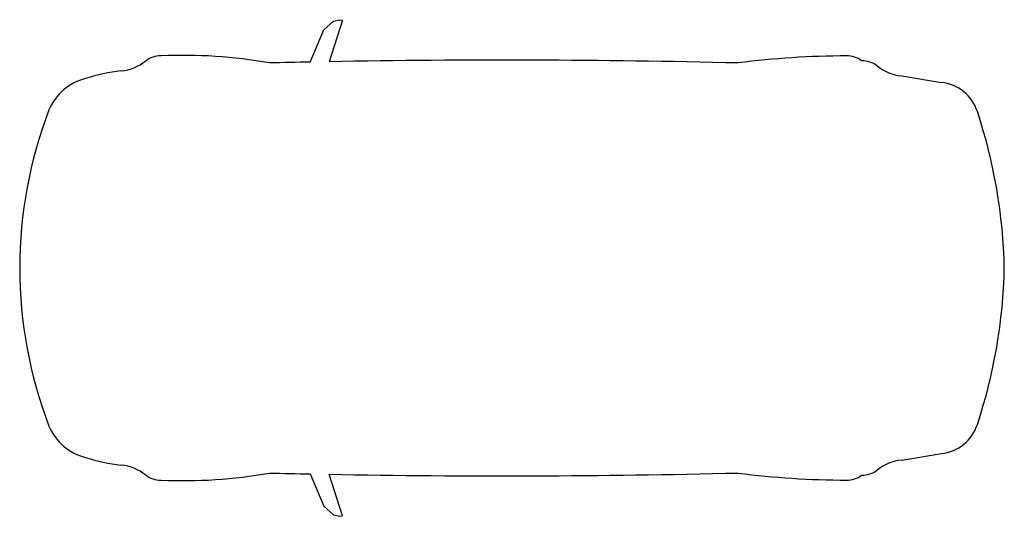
# Model space of a CAD drawing. Extents: x 0 to 4.11, y -1.04 to 1.04.
import ezdxf

# ---------------------------------------------------------------- set-up
doc = ezdxf.new("R2010")
doc.units = 0
doc.header["$MEASUREMENT"] = 0
doc.layers.get('0').update_dxf_attribs({"linetype": 'CONTINUOUS'})

msp = doc.modelspace()

# ---------------------------------------------------------------- linework, layer by layer
at = {"linetype": 'ByBlock'}
for p, q in [((1.2681, 0.9935), (1.3087, 1.0297)), ((1.346, 1.033), (1.2904, 0.8601)), ((1.3087, 1.0297), (1.3351, 1.0352)), ((1.3351, 1.0352), (1.346, 1.033)), ((1.2121, 0.8586), (1.2681, 0.9935)), ((3.6791, 0.8005), (3.8455, 0.7739)), ((3.6791, -0.8005), (3.8455, -0.7739)), ((1.2121, -0.8586), (1.2681, -0.9935)), ((1.346, -1.033), (1.2904, -0.8601)), ((1.2681, -0.9935), (1.3087, -1.0297)), ((1.3087, -1.0297), (1.3351, -1.0352)), ((1.3351, -1.0352), (1.346, -1.033))]:
    msp.add_line(p, q, dxfattribs=at)
for centre, radius, start, end in [((0.4028, 1.0169), 0.1965, 275.9895, 308.6871), ((0.5853, 0.7889), 0.0955, 87.4739, 128.6871), ((0.685, -1.1317), 2.0183, 79.8258, 92.7114), ((2.0192, -39.6722), 40.5388, 88.61806, 91.0302), ((3.4526, -2.6527), 3.537, 90.0603, 97.4025), ((3.4531, 0.7889), 0.0955, 51.3129, 92.5261), ((3.517, 0.768), 0.0955, 51.3129, 92.5261), ((2.0192, -39.6722), 40.5388, 91.14083, 91.38194), ((3.6996, 0.996), 0.1965, 231.3129, 264.0105), ((0.3298, 0.5715), 0.2252, 104.0371, 157.2006), ((0.4992, 0.0983), 0.7271, 95.9895, 107.9469), ((3.8243, 0.5954), 0.1798, 18.2803, 83.2196), ((1.8378, 0), 1.8378, 158.994, 180), ((1.8886, -0.0465), 2.2192, 1.2017, 18.3402), ((1.8378, 0), 1.8378, 180, 201.006), ((1.8886, 0.0465), 2.2192, 341.6598, 358.7983), ((3.8243, -0.5954), 0.1798, 276.7804, 341.7197), ((0.3298, -0.5715), 0.2252, 202.7994, 255.9629), ((0.4992, -0.0983), 0.7271, 252.0531, 264.0105), ((0.4028, -1.0169), 0.1965, 51.3129, 84.0105), ((3.6996, -0.996), 0.1965, 95.9895, 128.6871), ((0.685, 1.1317), 2.0183, 267.2886, 280.1742), ((2.0192, 39.6722), 40.5388, 268.61806, 268.85917), ((2.0192, 39.6722), 40.5388, 268.9698, 271.38194), ((3.4526, 2.6527), 3.537, 262.5975, 269.9397), ((3.517, -0.768), 0.0955, 267.4739, 308.6871), ((0.5853, -0.7889), 0.0955, 231.3129, 272.5261), ((3.4531, -0.7889), 0.0955, 267.4739, 308.6871)]:
    msp.add_arc(centre, radius, start, end, dxfattribs=at)

doc.saveas('drawing.dxf')
